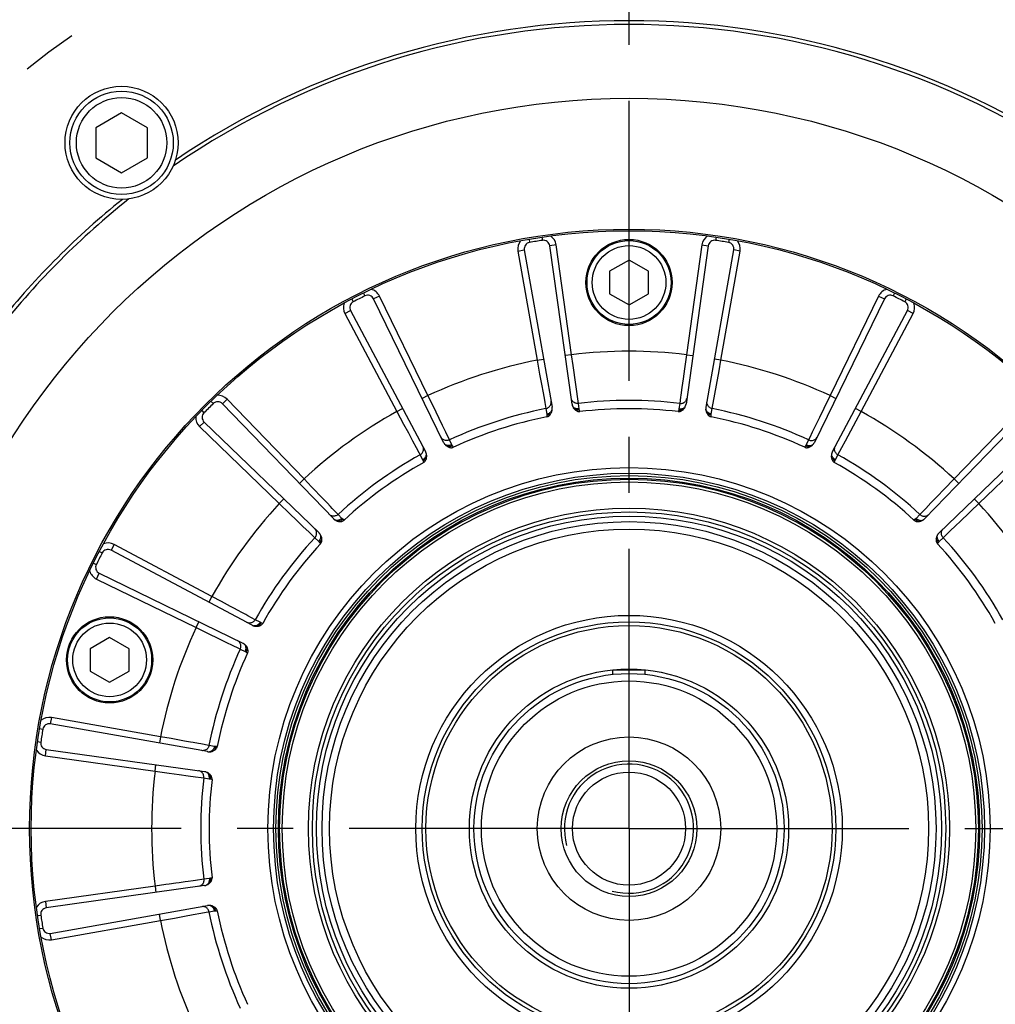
# Model space of a CAD drawing. Header units: millimetres. Extents: x 0 to 420, y 0 to 297.
# Tile 51 of 66: x 297 to 327, y 177 to 207. Entities that reach past the tile are written whole.
import ezdxf
from ezdxf.enums import TextEntityAlignment as Align

# ---------------------------------------------------------------- set-up
doc = ezdxf.new("R2010")
doc.units = ezdxf.units.MM
doc.header["$LTSCALE"] = 23.1
doc.linetypes.add('CENTER', pattern=[0.6, 0.375, -0.075, 0.075, -0.075])
doc.layers.get('0').update_dxf_attribs({"linetype": 'CONTINUOUS'})
for name, color, linetype in [('AXIS', 7, 'CONTINUOUS'), ('COMPONENTS', 7, 'CONTINUOUS'), ('DIMENSION', 7, 'CONTINUOUS')]:
    doc.layers.add(name, color=color, linetype=linetype)
doc.styles.get("Standard").update_dxf_attribs({"font": 'arial.ttf'})
doc.styles.add('TEXTSTYLE_4', font='gdt')
doc.dimstyles.new('DIMSTYLE_11', dxfattribs={"dimtxt": 3, "dimasz": 3, "dimexe": 0.18, "dimexo": 0.0625, "dimgap": 0.09, "dimtad": 1, "dimdec": 1, "dimlfac": 5, "dimdsep": 46, "dimtxsty": 'STANDARD', "dimblk": '_FILLED', "dimblk1": '_FILLED', "dimblk2": '_FILLED', "dimcen": 0.09, "dimadec": 0, "dimazin": 0, "dimtp": 0.8, "dimtm": 0.8, "dimtfac": 1, "dimtdec": 1, "dimtofl": 0, "dimtmove": 0, "dimatfit": 3, "dimldrblk": '_FILLED', "dimfxl": 1, "dimtolj": 1, "dimarcsym": 0})
doc.dimstyles.new('DIMSTYLE_2', dxfattribs={"dimtxt": 3, "dimasz": 3, "dimexe": 0.18, "dimexo": 0.0625, "dimgap": 0.09, "dimtad": 1, "dimtih": 1, "dimtoh": 1, "dimlfac": 5, "dimdsep": 46, "dimtxsty": 'STANDARD', "dimblk": '_FILLED', "dimblk1": '_FILLED', "dimblk2": '_FILLED', "dimcen": 0.09, "dimadec": 0, "dimazin": 0, "dimtol": 1, "dimtp": 0.2, "dimtm": 0.2, "dimtfac": 1, "dimtofl": 0, "dimtmove": 0, "dimatfit": 3, "dimldrblk": '_FILLED', "dimfxl": 1, "dimtolj": 1, "dimarcsym": 0})

# ---------------------------------------------------------------- blocks, each defined once
blk = doc.blocks.new('_FILLED')
at = {"color": 0, "linetype": 'BYBLOCK'}
blk.add_solid([(0, 0), (-1, 0.2), (-1, -0.2)], dxfattribs=at)
blk = doc.blocks.new('*D1')
at = {"layer": 'DIMENSION', "color": 2, "linetype": 'CONTINUOUS'}
for p, q in [((277.379, 203.6), (251.065, 203.6)), ((279.379, 203.6), (277.379, 203.6)), ((290.056, 197.296), (279.379, 203.6))]:
    blk.add_line(p, q, dxfattribs=at)
at = {"layer": 'DIMENSION', "color": 2, "linetype": 'CONTINUOUS', "xscale": 3, "yscale": 3, "zscale": 3, "rotation": 329.4414692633}
blk.add_blockref('_FILLED', (290.056, 197.296), dxfattribs=at)
at = {"layer": 'DIMENSION', "color": 2, "linetype": 'CONTINUOUS', "style": 'TEXTSTYLE_4'}
for s, p in [('`', (268.557, 204.35)), ('n', (258.065, 204.35))]:
    blk.add_text(s, height=3, dxfattribs=at).set_placement(p, align=Align.RIGHT)
at = {"layer": 'DIMENSION', "color": 2, "linetype": 'CONTINUOUS'}
for s, p in [('300', (265.057, 204.35)), ('0.2', (274.379, 204.35))]:
    blk.add_text(s, height=3, dxfattribs=at).set_placement(p, align=Align.RIGHT)
blk = doc.blocks.new('*D2')
at = {"layer": 'DIMENSION', "color": 2, "linetype": 'CONTINUOUS'}
for p, q in [((277.379, 203.6), (251.065, 203.6)), ((279.379, 203.6), (277.379, 203.6)), ((290.056, 197.296), (279.379, 203.6))]:
    blk.add_line(p, q, dxfattribs=at)
at = {"layer": 'DIMENSION', "color": 2, "linetype": 'CONTINUOUS', "xscale": 3, "yscale": 3, "zscale": 3, "rotation": 329.4414692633}
blk.add_blockref('_FILLED', (290.056, 197.296), dxfattribs=at)
at = {"layer": 'DIMENSION', "color": 2, "linetype": 'CONTINUOUS', "style": 'TEXTSTYLE_4'}
for s, p in [('`', (268.557, 204.35)), ('n', (258.065, 204.35))]:
    blk.add_text(s, height=3, dxfattribs=at).set_placement(p, align=Align.RIGHT)
at = {"layer": 'DIMENSION', "color": 2, "linetype": 'CONTINUOUS'}
for s, p in [('300', (265.057, 204.35)), ('0.2', (274.379, 204.35))]:
    blk.add_text(s, height=3, dxfattribs=at).set_placement(p, align=Align.RIGHT)
blk = doc.blocks.new('*D24')
at = {"layer": 'DIMENSION', "color": 2, "linetype": 'CONTINUOUS'}
for p, q in [((325.68, 231.302), (369.89, 231.302)), ((367.89, 231.302), (367.89, 190.873)), ((367.89, 150.443), (367.89, 190.873)), ((348.86, 150.443), (369.89, 150.443))]:
    blk.add_line(p, q, dxfattribs=at)
at = {"layer": 'DIMENSION', "color": 2, "linetype": 'CONTINUOUS', "xscale": 3, "yscale": 3, "zscale": 3}
for p, rotation in [((367.89, 231.302), 90), ((367.89, 150.443), 270)]:
    blk.add_blockref('_FILLED', p, dxfattribs=dict(at, rotation=rotation))
at = {"layer": 'DIMENSION', "color": 2, "linetype": 'CONTINUOUS', "insert": (364.14, 190.873), "char_height": 3, "width": 13.27138, "attachment_point": 2, "rotation": 90, "line_spacing_factor": 0.9}
blk.add_mtext('(404.3)', dxfattribs=at)

msp = doc.modelspace()

# ---------------------------------------------------------------- linework, layer by layer
at = {"layer": 'AXIS', "color": 2, "linetype": 'CENTER'}
for q in [(315.8897, 213.42175), (284.51135, 182.0434), (347.26805, 182.0434), (315.8897, 150.66505)]:
    msp.add_line((315.8897, 182.0434), q, dxfattribs=at)
msp.add_circle((315.8897, 182.0434), 30, dxfattribs=at)
at = {"layer": 'COMPONENTS', "color": 7, "linetype": 'CONTINUOUS'}
for p, q in [((300.18638, 204.18898), (299.38638, 203.7271)), ((300.98638, 203.7271), (300.18638, 204.18898)), ((299.38638, 203.7271), (299.38638, 202.80334)), ((300.98638, 202.80334), (300.98638, 203.7271)), ((299.38638, 202.80334), (300.18638, 202.34146)), ((300.18638, 202.34146), (300.98638, 202.80334)), ((312.64824, 199.95222), (313.50652, 195.08469)), ((314.12627, 195.18284), (313.43839, 200.07737)), ((318.34102, 200.07737), (317.65314, 195.18285)), ((318.27289, 195.08468), (319.13117, 199.95222)), ((315.8897, 199.63622), (315.2897, 199.28981)), ((316.4897, 199.28981), (315.8897, 199.63622)), ((315.2897, 199.28981), (315.2897, 198.59699)), ((316.4897, 198.59699), (316.4897, 199.28981)), ((310.15227, 193.99482), (307.98556, 198.43723)), ((315.2897, 198.59699), (315.8897, 198.25058)), ((315.8897, 198.25058), (316.4897, 198.59699)), ((323.79384, 198.43723), (321.62714, 193.99483)), ((307.27276, 198.07403), (309.59318, 193.70996)), ((322.18622, 193.70995), (324.50665, 198.07403)), ((306.73989, 191.63691), (303.30645, 195.19234)), ((328.47296, 195.19234), (325.03952, 191.63692)), ((302.74076, 194.62666), (306.29619, 191.19322)), ((325.48321, 191.19322), (329.03864, 194.62666)), ((304.22315, 188.33992), (299.85907, 190.66035)), ((299.49588, 189.94754), (303.93828, 187.78084)), ((299.81685, 187.95861), (299.21685, 187.6122)), ((300.41685, 187.6122), (299.81685, 187.95861)), ((299.21685, 187.6122), (299.21685, 186.91938)), ((300.41685, 186.91938), (300.41685, 187.6122)), ((299.21685, 186.91938), (299.81685, 186.57297)), ((299.81685, 186.57297), (300.41685, 186.91938)), ((316.3897, 186.9434), (315.3897, 186.9434)), ((302.84842, 184.42659), (297.98088, 185.28487)), ((297.85573, 184.49471), (302.75026, 183.80683)), ((302.75026, 180.27997), (297.85573, 179.59209)), ((297.98088, 178.80194), (302.84842, 179.66021))]:
    msp.add_line(p, q, dxfattribs=at)
at = {"layer": 'COMPONENTS', "color": 9, "linetype": 'CONTINUOUS'}
for p, q in [((312.79502, 200.28272), (312.81174, 200.18413)), ((313.19666, 200.34634), (313.21122, 200.2474)), ((318.58274, 200.34634), (318.56818, 200.2474)), ((318.98439, 200.28272), (318.96766, 200.18413)), ((312.45128, 199.91749), (312.64824, 199.95222)), ((312.45128, 199.91749), (313.04662, 196.54112)), ((313.63644, 200.1052), (313.43839, 200.07737)), ((314.11359, 196.71011), (313.63644, 200.1052)), ((318.14296, 200.1052), (317.66581, 196.71011)), ((318.14296, 200.1052), (318.34102, 200.07737)), ((318.73278, 196.54112), (319.32813, 199.91749)), ((319.32813, 199.91749), (319.13117, 199.95222)), ((307.31022, 198.43372), (307.35659, 198.34512)), ((307.67255, 198.61833), (307.71697, 198.52874)), ((308.16532, 198.5249), (307.98556, 198.43723)), ((309.66826, 195.44342), (308.16532, 198.5249)), ((323.61408, 198.5249), (322.11115, 195.44342)), ((323.61408, 198.5249), (323.79384, 198.43723)), ((324.10685, 198.61833), (324.06244, 198.52874)), ((324.46919, 198.43372), (324.42281, 198.34512)), ((307.09617, 197.98014), (307.27276, 198.07403)), ((324.68324, 197.98014), (324.50665, 198.07403)), ((307.09617, 197.98014), (308.70573, 194.95299)), ((323.07368, 194.95299), (324.68324, 197.98014)), ((313.04662, 196.54112), (313.24358, 196.57585)), ((313.04662, 196.54112), (313.12439, 196.10633)), ((314.11359, 196.71011), (313.91554, 196.68228)), ((314.15914, 196.38021), (314.11359, 196.71011)), ((317.66581, 196.71011), (317.60542, 196.27257)), ((317.66581, 196.71011), (317.86387, 196.68228)), ((318.73278, 196.54112), (318.53582, 196.57585)), ((318.67415, 196.21329), (318.73278, 196.54112)), ((314.32154, 195.20178), (314.15914, 196.38021)), ((317.60542, 196.27257), (317.563, 195.96501)), ((313.12439, 196.10633), (313.17909, 195.80071)), ((317.563, 195.96501), (317.5251, 195.69004)), ((318.46445, 195.04235), (318.67415, 196.21329)), ((313.17909, 195.80071), (313.22802, 195.52749)), ((317.5251, 195.69004), (317.49339, 195.45985)), ((303.45032, 195.33127), (303.30645, 195.19234)), ((305.83192, 192.86505), (303.45032, 195.33127)), ((309.66826, 195.44342), (309.4885, 195.35575)), ((309.81352, 195.14374), (309.66826, 195.44342)), ((313.22802, 195.52749), (313.26899, 195.29877)), ((317.48444, 195.39486), (317.45787, 195.20178)), ((317.49339, 195.45985), (317.48444, 195.39486)), ((322.11115, 195.44342), (321.9185, 195.04596)), ((322.11115, 195.44342), (322.29091, 195.35575)), ((328.32909, 195.33127), (325.94748, 192.86505)), ((302.95279, 195.26786), (303.02272, 195.19638)), ((308.70573, 194.95299), (308.88232, 195.04689)), ((310.1172, 194.51698), (309.81352, 195.14374)), ((313.26899, 195.29877), (313.28056, 195.2342)), ((313.28056, 195.2342), (313.31495, 195.04235)), ((313.31495, 195.04235), (313.34395, 194.87405)), ((314.34596, 195.03275), (314.32154, 195.20178)), ((317.45787, 195.20178), (317.43344, 195.03275)), ((318.43545, 194.87405), (318.46445, 195.04235)), ((321.9185, 195.04596), (321.78312, 194.76656)), ((323.07368, 194.95299), (322.89709, 195.04689)), ((302.66524, 194.98031), (302.73673, 194.91038)), ((308.70573, 194.95299), (308.91405, 194.56351)), ((313.34776, 194.83871), (313.35042, 194.78685)), ((314.36677, 194.94782), (314.35326, 194.99796)), ((317.42614, 194.99796), (317.41264, 194.94782)), ((318.42898, 194.78685), (318.43164, 194.83871)), ((321.78312, 194.76656), (321.6621, 194.51676)), ((322.91661, 194.65932), (323.07368, 194.95299)), ((302.60183, 194.48279), (302.74076, 194.62666)), ((302.60183, 194.48279), (305.06805, 192.10118)), ((308.91405, 194.56351), (309.06051, 194.28976)), ((310.21853, 194.30775), (310.1172, 194.51698)), ((321.6621, 194.51676), (321.56081, 194.30763)), ((322.58805, 194.04524), (322.91661, 194.65932)), ((326.71135, 192.10118), (329.17757, 194.48279)), ((309.06051, 194.28976), (309.19147, 194.04503)), ((310.33213, 194.07317), (310.21853, 194.30775)), ((321.48364, 194.14825), (321.44728, 194.07317)), ((321.56081, 194.30763), (321.48364, 194.14825)), ((309.19147, 194.04503), (309.30113, 193.84016)), ((309.30113, 193.84016), (309.38471, 193.68405)), ((310.40759, 193.91997), (310.33213, 194.07317)), ((310.45362, 193.84562), (310.42528, 193.88913)), ((321.35412, 193.88913), (321.32579, 193.84562)), ((321.44728, 194.07317), (321.37181, 193.91997)), ((322.35533, 193.61049), (322.47834, 193.84028)), ((322.47834, 193.84028), (322.58805, 194.04524)), ((309.38471, 193.68405), (309.42407, 193.6105)), ((309.42407, 193.6105), (309.50366, 193.45939)), ((322.27574, 193.45939), (322.35533, 193.61049)), ((309.51821, 193.42696), (309.53676, 193.37845)), ((322.24265, 193.37845), (322.2612, 193.42696)), ((305.83192, 192.86505), (305.68805, 192.72612)), ((325.94748, 192.86505), (325.64144, 192.54657)), ((325.94748, 192.86505), (326.09135, 192.72612)), ((306.35289, 192.32285), (306.13783, 192.54671)), ((325.42634, 192.32268), (325.23406, 192.1225)), ((325.64144, 192.54657), (325.42634, 192.32268)), ((305.06805, 192.10118), (305.20699, 192.24505)), ((305.06805, 192.10118), (305.38654, 191.79514)), ((306.88673, 191.76701), (306.70621, 191.955)), ((325.07311, 191.95491), (324.95046, 191.82718)), ((325.23406, 192.1225), (325.07311, 191.95491)), ((326.71135, 192.10118), (326.57242, 192.24505)), ((305.38654, 191.79514), (305.61042, 191.58004)), ((307.00584, 191.64462), (306.88673, 191.76701)), ((324.89268, 191.76701), (324.77356, 191.64462)), ((324.95046, 191.82718), (324.89268, 191.76701)), ((326.16916, 191.58021), (326.39301, 191.79527)), ((305.61042, 191.58004), (305.8106, 191.38776)), ((305.8106, 191.38776), (305.9782, 191.2268)), ((307.07259, 191.58814), (307.0322, 191.62076)), ((324.74721, 191.62076), (324.70681, 191.58813)), ((325.96898, 191.38793), (326.16916, 191.58021)), ((305.9782, 191.2268), (306.10593, 191.10416)), ((306.10593, 191.10416), (306.1661, 191.04637)), ((306.1661, 191.04637), (306.28848, 190.92726)), ((325.49092, 190.92726), (325.61331, 191.04637)), ((325.61331, 191.04637), (325.8013, 191.2269)), ((299.95296, 190.83694), (299.85907, 190.66035)), ((302.98011, 189.22737), (299.95296, 190.83694)), ((306.31234, 190.90091), (306.34497, 190.86051)), ((325.43444, 190.86051), (325.46707, 190.90091)), ((299.49939, 190.62288), (299.58798, 190.57651)), ((299.31477, 190.26055), (299.40436, 190.21613)), ((299.4082, 189.76778), (299.49588, 189.94754)), ((299.4082, 189.76778), (302.48968, 188.26485)), ((302.98011, 189.22737), (302.88622, 189.05078)), ((304.32261, 188.50903), (304.09283, 188.63204)), ((302.48968, 188.26485), (302.57735, 188.44461)), ((304.47371, 188.42944), (304.32261, 188.50903)), ((304.55465, 188.39635), (304.50615, 188.41489)), ((302.48968, 188.26485), (302.88714, 188.0722)), ((302.88714, 188.0722), (303.16654, 187.93681)), ((303.16654, 187.93681), (303.41634, 187.8158)), ((303.41634, 187.8158), (303.62547, 187.71451)), ((303.62547, 187.71451), (303.78485, 187.63734)), ((303.78485, 187.63734), (303.85993, 187.60098)), ((303.85993, 187.60098), (304.01314, 187.52551)), ((304.04397, 187.50782), (304.08748, 187.47948)), ((298.01561, 185.48183), (297.98088, 185.28487)), ((301.39198, 184.88648), (298.01561, 185.48183)), ((297.65038, 185.13809), (297.74897, 185.12136)), ((297.58676, 184.73644), (297.6857, 184.72188)), ((301.39198, 184.88648), (301.35725, 184.68952)), ((302.89075, 184.61815), (302.63421, 184.66413)), ((297.8279, 184.29666), (297.85573, 184.49471)), ((303.05905, 184.58915), (302.89075, 184.61815)), ((303.14626, 184.58269), (303.0944, 184.58534)), ((297.8279, 184.29666), (301.22299, 183.81951)), ((301.22299, 183.81951), (301.25082, 184.01757)), ((301.22299, 183.81951), (301.66053, 183.75912)), ((301.66053, 183.75912), (301.9681, 183.7167)), ((301.9681, 183.7167), (302.24306, 183.6788)), ((302.24306, 183.6788), (302.47326, 183.64709)), ((302.47326, 183.64709), (302.64868, 183.62295)), ((302.64868, 183.62295), (302.73132, 183.61157)), ((302.73132, 183.61157), (302.90035, 183.58714)), ((302.93514, 183.57984), (302.98528, 183.56634)), ((302.73133, 180.47524), (302.47313, 180.43969)), ((302.90035, 180.49966), (302.73133, 180.47524)), ((302.98528, 180.52046), (302.93514, 180.50696)), ((301.22299, 180.26729), (297.8279, 179.79014)), ((301.22299, 180.26729), (301.25082, 180.06924)), ((297.8279, 179.79014), (297.85573, 179.59209)), ((302.80863, 179.45394), (302.89075, 179.46865)), ((302.89075, 179.46865), (303.05905, 179.49765)), ((303.0944, 179.50146), (303.14626, 179.50412)), ((297.58676, 179.35036), (297.6857, 179.36492)), ((298.01561, 178.60497), (301.39198, 179.20032)), ((301.39198, 179.20032), (301.35725, 179.39728)), ((301.39198, 179.20032), (301.82677, 179.27809)), ((301.82677, 179.27809), (302.13239, 179.33279)), ((302.13239, 179.33279), (302.40561, 179.38171)), ((302.40561, 179.38171), (302.63434, 179.42269)), ((302.63434, 179.42269), (302.80863, 179.45394)), ((297.65038, 178.94871), (297.74897, 178.96544)), ((298.01561, 178.60497), (297.98088, 178.80194))]:
    msp.add_line(p, q, dxfattribs=at)
at = {"layer": 'COMPONENTS', "color": 2, "linetype": 'CONTINUOUS'}
for p, q in [((315.3897, 186.81725), (315.3897, 186.9434)), ((316.3897, 186.81725), (316.3897, 186.9434))]:
    msp.add_line(p, q, dxfattribs=at)
at = {"layer": 'COMPONENTS', "color": 9, "linetype": 'CONTINUOUS'}
for points in [[(314.12568, 195.29373), (314.11431, 195.31566), (314.10603, 195.33885), (314.10096, 195.3629)], [(317.65373, 195.29372), (317.66509, 195.31566), (317.67337, 195.33884), (317.67844, 195.3629)], [(313.31496, 195.04234), (313.33994, 195.04885), (313.36389, 195.05837), (313.38641, 195.07074)], [(313.34395, 194.87405), (313.36524, 194.87904), (313.3859, 194.8858), (313.4057, 194.89426), (313.42439, 194.9043), (313.44176, 194.91582), (313.45759, 194.92867), (313.4717, 194.9427), (313.48392, 194.95775), (313.4941, 194.97362), (313.50211, 194.99013), (313.50788, 195.00709), (313.51131, 195.02429)], [(313.38641, 195.07074), (313.40712, 195.08574), (313.42568, 195.10314), (313.44177, 195.12263), (313.45513, 195.1439), (313.46554, 195.16659), (313.47282, 195.19032)], [(313.47282, 195.19032), (313.47685, 195.21469), (313.47756, 195.2393), (313.47494, 195.26374)], [(314.32154, 195.20178), (314.29576, 195.20026), (314.27004, 195.20191), (314.24481, 195.20671), (314.22047, 195.21458), (314.19745, 195.22539), (314.17612, 195.23895), (314.15684, 195.25505), (314.13993, 195.27341), (314.12568, 195.29373)], [(314.34597, 195.03275), (314.32418, 195.03092), (314.30244, 195.03096), (314.281, 195.03289), (314.26012, 195.03667), (314.24004, 195.04225), (314.22101, 195.04958), (314.20325, 195.05857), (314.18699, 195.0691), (314.1724, 195.08105), (314.15967, 195.09428), (314.14895, 195.10863), (314.14037, 195.12393)], [(314.35326, 194.99796), (314.32582, 194.99456), (314.29857, 194.9941), (314.27203, 194.99657), (314.24673, 195.00193), (314.22315, 195.01008), (314.20175, 195.02087)], [(314.35326, 194.99796), (314.35167, 195.00405), (314.35022, 195.01003), (314.34893, 195.01588), (314.34779, 195.02162), (314.3468, 195.02724), (314.34596, 195.03275)], [(317.43344, 195.03275), (317.4326, 195.02722), (317.43161, 195.02159), (317.43047, 195.01585), (317.42918, 195.01), (317.42773, 195.00403), (317.42614, 194.99796)], [(317.42614, 194.99796), (317.45359, 194.99457), (317.48084, 194.9941), (317.50737, 194.99657), (317.53267, 195.00194), (317.55625, 195.01009), (317.57765, 195.02087)], [(317.43344, 195.03275), (317.45522, 195.03092), (317.47696, 195.03097), (317.4984, 195.03289), (317.51929, 195.03667), (317.53937, 195.04226), (317.5584, 195.04959), (317.57615, 195.05857), (317.59242, 195.0691), (317.607, 195.08105), (317.61973, 195.09428), (317.63045, 195.10863), (317.63903, 195.12393)], [(317.45787, 195.20176), (317.48364, 195.20024), (317.50936, 195.20189), (317.5346, 195.20669), (317.55893, 195.21456), (317.58196, 195.22537), (317.60329, 195.23894), (317.62257, 195.25504), (317.63947, 195.2734), (317.65373, 195.29372)], [(318.43545, 194.87404), (318.41417, 194.87903), (318.39351, 194.8858), (318.37371, 194.89425), (318.35501, 194.9043), (318.33765, 194.91582), (318.32181, 194.92867), (318.3077, 194.9427), (318.29548, 194.95774), (318.28531, 194.97362), (318.27729, 194.99013), (318.27153, 195.00709), (318.26809, 195.02429)], [(318.30659, 195.19032), (318.30256, 195.21469), (318.30185, 195.23931), (318.30446, 195.26375)], [(318.393, 195.07075), (318.37229, 195.08576), (318.35373, 195.10315), (318.33764, 195.12264), (318.32428, 195.14391), (318.31387, 195.16659), (318.30659, 195.19032)], [(318.46445, 195.04236), (318.43947, 195.04887), (318.41552, 195.05839), (318.393, 195.07075)], [(313.34395, 194.87405), (313.34486, 194.86853), (313.34566, 194.86287), (313.34635, 194.85705), (313.34693, 194.85109), (313.3474, 194.84497), (313.34776, 194.83871)], [(313.34776, 194.83871), (313.37491, 194.84396), (313.40098, 194.85193), (313.42545, 194.86248), (313.44785, 194.8754), (313.46776, 194.89044), (313.48478, 194.90731)], [(318.43164, 194.83871), (318.40449, 194.84395), (318.37843, 194.85193), (318.35396, 194.86248), (318.33155, 194.8754), (318.31164, 194.89044), (318.29462, 194.90731)], [(318.43164, 194.83871), (318.432, 194.84495), (318.43247, 194.85105), (318.43305, 194.857), (318.43374, 194.86282), (318.43454, 194.86851), (318.43545, 194.87405)], [(310.33212, 194.07318), (310.30808, 194.06376), (310.28311, 194.05738), (310.25763, 194.05415), (310.23205, 194.05412), (310.20682, 194.05728), (310.18234, 194.06359), (310.15903, 194.07294), (310.13728, 194.08518), (310.11744, 194.10009), (310.09985, 194.11744), (310.08481, 194.13694), (310.07256, 194.15824)], [(321.44727, 194.07316), (321.47132, 194.06374), (321.49629, 194.05737), (321.52177, 194.05413), (321.54735, 194.0541), (321.57259, 194.05727), (321.59706, 194.06358), (321.62037, 194.07293), (321.64213, 194.08517), (321.66196, 194.10009), (321.67955, 194.11744), (321.69459, 194.13693), (321.70684, 194.15825)], [(309.42408, 193.61048), (309.44583, 193.6244), (309.46567, 193.64086), (309.48326, 193.65957), (309.49832, 193.68025), (309.5106, 193.70252), (309.51988, 193.72604), (309.52601, 193.75039), (309.5289, 193.77519), (309.52849, 193.8), (309.52479, 193.82443), (309.51786, 193.84806), (309.50782, 193.87049)], [(310.40759, 193.91996), (310.38744, 193.91149), (310.36675, 193.90482), (310.34576, 193.90002), (310.32473, 193.89716), (310.30391, 193.89627), (310.28355, 193.89736), (310.26389, 193.90042), (310.24516, 193.90541), (310.2276, 193.91227), (310.2114, 193.92092), (310.19677, 193.93125), (310.18389, 193.94315)], [(310.42528, 193.88913), (310.40023, 193.87742), (310.37446, 193.86856), (310.34846, 193.86271), (310.32274, 193.85999), (310.29779, 193.86046), (310.2741, 193.8641)], [(310.42528, 193.88913), (310.42188, 193.89444), (310.41866, 193.89967), (310.41562, 193.90484), (310.41277, 193.90994), (310.41009, 193.91499), (310.40759, 193.91997)], [(321.37181, 193.91997), (321.36931, 193.91497), (321.36662, 193.90992), (321.36376, 193.90481), (321.36073, 193.89964), (321.35751, 193.89442), (321.35412, 193.88913)], [(321.35412, 193.88914), (321.37917, 193.87742), (321.40495, 193.86856), (321.43094, 193.86271), (321.45666, 193.85999), (321.48161, 193.86046), (321.50529, 193.8641)], [(321.37181, 193.91997), (321.39196, 193.91149), (321.41266, 193.90482), (321.43364, 193.90003), (321.45467, 193.89716), (321.47549, 193.89627), (321.49586, 193.89736), (321.51552, 193.90042), (321.53424, 193.90541), (321.55181, 193.91227), (321.568, 193.92092), (321.58263, 193.93125), (321.59552, 193.94315)], [(322.35533, 193.6105), (322.33358, 193.62442), (322.31375, 193.64087), (322.29615, 193.65959), (322.28109, 193.68026), (322.26882, 193.70253), (322.25954, 193.72604), (322.2534, 193.7504), (322.25051, 193.77519), (322.25092, 193.80001), (322.25462, 193.82443), (322.26155, 193.84806), (322.27159, 193.87049)], [(309.50366, 193.45939), (309.52236, 193.47071), (309.53992, 193.48353), (309.55614, 193.49769), (309.57081, 193.51302), (309.58377, 193.52934), (309.59486, 193.54646), (309.60394, 193.56416), (309.61091, 193.58225), (309.61569, 193.60049), (309.61821, 193.61867), (309.61845, 193.63658), (309.6164, 193.654)], [(309.51821, 193.42696), (309.54241, 193.44034), (309.56473, 193.45598), (309.58474, 193.47358), (309.60206, 193.49279), (309.61634, 193.51324), (309.62732, 193.53454)], [(322.2612, 193.42696), (322.237, 193.44034), (322.21467, 193.45598), (322.19466, 193.47358), (322.17734, 193.49279), (322.16306, 193.51324), (322.15208, 193.53455)], [(322.27574, 193.45939), (322.25704, 193.47071), (322.23948, 193.48353), (322.22326, 193.49769), (322.20859, 193.51302), (322.19563, 193.52934), (322.18454, 193.54646), (322.17546, 193.56416), (322.16849, 193.58224), (322.16371, 193.60049), (322.16119, 193.61867), (322.16096, 193.63658), (322.163, 193.654)], [(309.50366, 193.45939), (309.50623, 193.45443), (309.50874, 193.44928), (309.51119, 193.44397), (309.51359, 193.43848), (309.51593, 193.43281), (309.51821, 193.42696)], [(322.2612, 193.42696), (322.26349, 193.43283), (322.26583, 193.43851), (322.26822, 193.444), (322.27067, 193.44931), (322.27318, 193.45444), (322.27574, 193.45939)], [(306.13783, 192.54671), (306.06268, 192.62492), (305.83192, 192.86505)], [(306.54518, 192.12268), (306.48416, 192.18621), (306.35289, 192.32285)], [(306.70621, 191.955), (306.65648, 192.00678), (306.54518, 192.12268)], [(326.39301, 191.79527), (326.47122, 191.87042), (326.71135, 192.10118)], [(306.88673, 191.76701), (306.86677, 191.75063), (306.84499, 191.73685), (306.82175, 191.7259), (306.79744, 191.71796), (306.77246, 191.71317), (306.74724, 191.71161), (306.72218, 191.7133), (306.69771, 191.71821), (306.67423, 191.72627), (306.65215, 191.73734), (306.63181, 191.75123), (306.61358, 191.76771)], [(324.89267, 191.767), (324.91262, 191.75061), (324.9344, 191.73683), (324.95764, 191.72588), (324.98195, 191.71795), (325.00693, 191.71316), (325.03216, 191.7116), (325.05722, 191.71329), (325.0817, 191.71821), (325.10517, 191.72626), (325.12726, 191.73733), (325.14759, 191.75122), (325.16582, 191.76771)], [(307.00585, 191.64462), (306.9893, 191.63033), (306.97168, 191.61759), (306.95321, 191.60655), (306.93409, 191.59733), (306.91456, 191.59005), (306.89486, 191.58479), (306.87521, 191.58162), (306.85586, 191.58058), (306.83704, 191.58168), (306.81896, 191.5849), (306.80186, 191.59021), (306.78592, 191.59754)], [(307.0322, 191.62076), (307.01199, 191.60188), (306.99022, 191.58549), (306.9673, 191.57189), (306.94368, 191.56136), (306.91981, 191.55409), (306.89616, 191.55023)], [(307.0322, 191.62076), (307.02732, 191.62476), (307.02265, 191.62874), (307.01816, 191.63271), (307.01386, 191.63669), (307.00976, 191.64065), (307.00584, 191.64462)], [(324.77356, 191.64462), (324.76963, 191.64064), (324.76552, 191.63667), (324.76122, 191.63269), (324.75674, 191.62872), (324.75207, 191.62474), (324.74721, 191.62076)], [(324.74721, 191.62076), (324.76741, 191.60189), (324.78919, 191.58549), (324.81211, 191.5719), (324.83573, 191.56136), (324.85959, 191.5541), (324.88324, 191.55024)], [(324.77356, 191.64462), (324.79011, 191.63034), (324.80772, 191.61759), (324.8262, 191.60655), (324.84532, 191.59733), (324.86484, 191.59005), (324.88455, 191.58479), (324.90419, 191.58162), (324.92354, 191.58058), (324.94237, 191.58168), (324.96044, 191.5849), (324.97755, 191.59021), (324.99348, 191.59754)], [(325.8013, 191.2269), (325.85309, 191.27662), (325.96898, 191.38793)], [(306.16611, 191.04636), (306.18249, 191.06632), (306.19627, 191.0881), (306.20722, 191.11134), (306.21516, 191.13565), (306.21995, 191.16063), (306.22151, 191.18586), (306.21981, 191.21092), (306.2149, 191.23539), (306.20684, 191.25887), (306.19577, 191.28096), (306.18188, 191.30129), (306.1654, 191.31952)], [(306.28848, 190.92726), (306.30277, 190.94381), (306.31551, 190.96142), (306.32655, 190.9799), (306.33577, 190.99902), (306.34305, 191.01854), (306.34831, 191.03825), (306.35148, 191.05789), (306.35252, 191.07724), (306.35143, 191.09607), (306.3482, 191.11414), (306.3429, 191.13125), (306.33557, 191.14718)], [(325.49092, 190.92726), (325.47663, 190.9438), (325.46389, 190.96142), (325.45285, 190.9799), (325.44363, 190.99901), (325.43635, 191.01854), (325.43109, 191.03825), (325.42792, 191.05789), (325.42688, 191.07724), (325.42798, 191.09607), (325.4312, 191.11414), (325.43651, 191.13125), (325.44384, 191.14718)], [(325.61331, 191.04638), (325.59693, 191.06633), (325.58315, 191.08811), (325.5722, 191.11135), (325.56426, 191.13566), (325.55947, 191.16064), (325.55791, 191.18587), (325.5596, 191.21093), (325.56452, 191.2354), (325.57257, 191.25887), (325.58364, 191.28096), (325.59753, 191.30129), (325.61401, 191.31952)], [(306.28848, 190.92726), (306.29246, 190.92333), (306.29644, 190.91922), (306.30041, 190.91492), (306.30439, 190.91043), (306.30836, 190.90576), (306.31234, 190.90091)], [(306.31234, 190.90091), (306.33122, 190.92111), (306.34761, 190.94288), (306.36121, 190.9658), (306.37174, 190.98942), (306.379, 191.01329), (306.38286, 191.03694)], [(325.46707, 190.90091), (325.44819, 190.92111), (325.43179, 190.94288), (325.41819, 190.9658), (325.40766, 190.98943), (325.40039, 191.0133), (325.39654, 191.03695)], [(325.46707, 190.90091), (325.47106, 190.90578), (325.47504, 190.91046), (325.47902, 190.91494), (325.48299, 190.91924), (325.48696, 190.92334), (325.49092, 190.92726)], [(303.36942, 189.01914), (303.27378, 189.07031), (302.98011, 189.22737)], [(303.64313, 188.87271), (303.55455, 188.92011), (303.36942, 189.01914)], [(303.88786, 188.74174), (303.8102, 188.78331), (303.64313, 188.87271)], [(304.09283, 188.63204), (304.02954, 188.66592), (303.88786, 188.74174)], [(304.3226, 188.50903), (304.30869, 188.48728), (304.29223, 188.46745), (304.27352, 188.44985), (304.25285, 188.43479), (304.23057, 188.42252), (304.20706, 188.41324), (304.1827, 188.4071), (304.15791, 188.40421), (304.1331, 188.40462), (304.10867, 188.40832), (304.08505, 188.41525), (304.06261, 188.42528)], [(304.47371, 188.42944), (304.46239, 188.41074), (304.44958, 188.39318), (304.43542, 188.37696), (304.42008, 188.36229), (304.40376, 188.34933), (304.38665, 188.33824), (304.36894, 188.32916), (304.35086, 188.32219), (304.33262, 188.31741), (304.31443, 188.31489), (304.29652, 188.31465), (304.2791, 188.3167)], [(304.50615, 188.41489), (304.49276, 188.3907), (304.47712, 188.36837), (304.45953, 188.34836), (304.44032, 188.33104), (304.41986, 188.31676), (304.39856, 188.30578)], [(304.50615, 188.41489), (304.50028, 188.41718), (304.4946, 188.41953), (304.4891, 188.42192), (304.48379, 188.42437), (304.47866, 188.42688), (304.47371, 188.42944)], [(303.85994, 187.60097), (303.86936, 187.62501), (303.87574, 187.64999), (303.87897, 187.67547), (303.879, 187.70105), (303.87584, 187.72628), (303.86953, 187.75076), (303.86017, 187.77407), (303.84793, 187.79583), (303.83302, 187.81566), (303.81566, 187.83325), (303.79617, 187.84829), (303.77486, 187.86054)], [(304.01314, 187.52551), (304.02161, 187.54566), (304.02828, 187.56635), (304.03308, 187.58734), (304.03594, 187.60837), (304.03683, 187.62919), (304.03574, 187.64955), (304.03268, 187.66922), (304.02769, 187.68794), (304.02083, 187.70551), (304.01219, 187.7217), (304.00185, 187.73633), (303.98996, 187.74922)], [(304.01314, 187.52551), (304.01814, 187.523), (304.02319, 187.52032), (304.0283, 187.51746), (304.03346, 187.51442), (304.03869, 187.51121), (304.04397, 187.50782)], [(304.04397, 187.50782), (304.05568, 187.53287), (304.06454, 187.55865), (304.07039, 187.58464), (304.07311, 187.61036), (304.07264, 187.63531), (304.069, 187.65899)], [(301.82658, 184.80875), (301.71981, 184.82785), (301.39198, 184.88648)], [(302.13215, 184.75406), (302.03325, 184.77176), (301.82658, 184.80875)], [(302.40537, 184.70513), (302.31866, 184.72066), (302.13215, 184.75406)], [(302.63421, 184.66413), (302.56354, 184.6768), (302.40537, 184.70513)], [(302.74278, 184.46029), (302.71841, 184.45626), (302.6938, 184.45555), (302.66936, 184.45816)], [(302.86235, 184.5467), (302.84735, 184.52599), (302.82995, 184.50743), (302.81046, 184.49134), (302.78919, 184.47798), (302.76651, 184.46757), (302.74278, 184.46029)], [(302.89075, 184.61815), (302.88423, 184.59317), (302.87471, 184.56922), (302.86235, 184.5467)], [(303.05906, 184.58915), (303.05407, 184.56787), (303.04731, 184.5472), (303.03885, 184.52741), (303.0288, 184.50871), (303.01728, 184.49134), (303.00443, 184.47551), (302.9904, 184.4614), (302.97536, 184.44918), (302.95948, 184.439), (302.94297, 184.43099), (302.92601, 184.42523), (302.90881, 184.42179)], [(303.0944, 184.58534), (303.08915, 184.55819), (303.08117, 184.53213), (303.07062, 184.50765), (303.0577, 184.48525), (303.04266, 184.46534), (303.02579, 184.44832)], [(303.0944, 184.58534), (303.08811, 184.5857), (303.08198, 184.58618), (303.07602, 184.58676), (303.07021, 184.58744), (303.06455, 184.58824), (303.05905, 184.58915)], [(302.63938, 183.80743), (302.61745, 183.81879), (302.59426, 183.82707), (302.57021, 183.83214)], [(302.73134, 183.61156), (302.73286, 183.63734), (302.73121, 183.66306), (302.72641, 183.6883), (302.71854, 183.71263), (302.70773, 183.73566), (302.69416, 183.75699), (302.67806, 183.77626), (302.6597, 183.79317), (302.63938, 183.80743)], [(302.90035, 183.58714), (302.90218, 183.60892), (302.90214, 183.63066), (302.90021, 183.6521), (302.89643, 183.67299), (302.89085, 183.69306), (302.88352, 183.71209), (302.87453, 183.72985), (302.864, 183.74612), (302.85205, 183.7607), (302.83882, 183.77343), (302.82447, 183.78415), (302.80918, 183.79273)], [(302.93514, 183.57984), (302.93854, 183.60728), (302.939, 183.63453), (302.93653, 183.66107), (302.93117, 183.68637), (302.92302, 183.70995), (302.91224, 183.73135)], [(302.90035, 183.58714), (302.90588, 183.5863), (302.91152, 183.58531), (302.91726, 183.58416), (302.92311, 183.58287), (302.92907, 183.58143), (302.93514, 183.57984)], [(302.24282, 180.40797), (302.15556, 180.39595), (301.96785, 180.37007)], [(302.47313, 180.43969), (302.40201, 180.4299), (302.24282, 180.40797)], [(302.73132, 180.47523), (302.73284, 180.44946), (302.73119, 180.42374), (302.72639, 180.3985), (302.71852, 180.37417), (302.70772, 180.35115), (302.69415, 180.32982), (302.67805, 180.31054), (302.65969, 180.29363), (302.63938, 180.27938)], [(302.90036, 180.49966), (302.90219, 180.47788), (302.90214, 180.45614), (302.90022, 180.4347), (302.89644, 180.41381), (302.89085, 180.39374), (302.88352, 180.37471), (302.87454, 180.35695), (302.864, 180.34068), (302.85205, 180.3261), (302.83882, 180.31337), (302.82447, 180.30265), (302.80918, 180.29407)], [(302.93514, 180.50696), (302.92905, 180.50536), (302.92308, 180.50392), (302.91722, 180.50263), (302.91148, 180.50149), (302.90586, 180.5005), (302.90035, 180.49966)], [(302.93514, 180.50696), (302.93854, 180.47952), (302.93901, 180.45227), (302.93653, 180.42573), (302.93117, 180.40043), (302.92302, 180.37685), (302.91224, 180.35544)], [(301.66034, 180.32766), (301.55289, 180.31283), (301.22299, 180.26729)], [(301.96785, 180.37007), (301.86832, 180.35635), (301.66034, 180.32766)], [(302.63938, 180.27938), (302.61744, 180.26801), (302.59426, 180.25973), (302.57021, 180.25466)], [(302.74279, 179.62652), (302.71841, 179.63054), (302.6938, 179.63126), (302.66936, 179.62864)], [(302.86237, 179.54011), (302.84736, 179.56082), (302.82997, 179.57938), (302.81047, 179.59547), (302.7892, 179.60883), (302.76652, 179.61924), (302.74279, 179.62652)], [(302.89077, 179.46866), (302.88425, 179.49364), (302.87473, 179.51759), (302.86237, 179.54011)], [(303.05905, 179.49765), (303.05406, 179.51893), (303.0473, 179.5396), (303.03885, 179.55939), (303.0288, 179.57809), (303.01728, 179.59546), (303.00443, 179.61129), (302.9904, 179.6254), (302.97536, 179.63762), (302.95948, 179.6478), (302.94297, 179.65581), (302.92601, 179.66157), (302.90881, 179.66501)], [(303.0944, 179.50146), (303.08915, 179.52861), (303.08117, 179.55467), (303.07062, 179.57914), (303.0577, 179.60155), (303.04266, 179.62145), (303.02579, 179.63848)], [(303.05905, 179.49765), (303.06457, 179.49856), (303.07024, 179.49936), (303.07605, 179.50005), (303.08202, 179.50063), (303.08813, 179.5011), (303.0944, 179.50146)]]:
    msp.add_lwpolyline(points, dxfattribs=at)
at = {"layer": 'COMPONENTS', "color": 7, "linetype": 'CONTINUOUS'}
for points in [[(313.48479, 194.90732), (313.49257, 194.92576), (313.49902, 194.94463), (313.50411, 194.96391), (313.50786, 194.98362), (313.51026, 195.00374), (313.51131, 195.02429)], [(313.51131, 195.02429), (313.51131, 195.03435), (313.51099, 195.04441), (313.51035, 195.05447), (313.50939, 195.06454), (313.50811, 195.07461), (313.50651, 195.08469)], [(314.12627, 195.18284), (314.12782, 195.17293), (314.1297, 195.16306), (314.13189, 195.15322), (314.1344, 195.14342), (314.13722, 195.13366), (314.14037, 195.12393)], [(314.14037, 195.12393), (314.14768, 195.10477), (314.15616, 195.08641), (314.1658, 195.06885), (314.17661, 195.05207), (314.18858, 195.03609), (314.20172, 195.0209)], [(314.20172, 195.0209), (314.21796, 195.00475), (314.23482, 194.9905), (314.25231, 194.97815), (314.27056, 194.96758), (314.28944, 194.95891), (314.30854, 194.95256), (314.32772, 194.94866), (314.34713, 194.94708), (314.36677, 194.94782)], [(317.41264, 194.94782), (317.43228, 194.94708), (317.45169, 194.94866), (317.47089, 194.95256), (317.48999, 194.95892), (317.50887, 194.9676), (317.52712, 194.97817), (317.5446, 194.99051), (317.56145, 195.00474), (317.57766, 195.02088)], [(317.57766, 195.02088), (317.59077, 195.03601), (317.60272, 195.05196), (317.61353, 195.06872), (317.62318, 195.08631), (317.63168, 195.10471), (317.63903, 195.12392)], [(317.63903, 195.12392), (317.64214, 195.13349), (317.64495, 195.14316), (317.64745, 195.15293), (317.64965, 195.1628), (317.65154, 195.17277), (317.65314, 195.18285)], [(318.27289, 195.08468), (318.27131, 195.07478), (318.27003, 195.06481), (318.26908, 195.05478), (318.26844, 195.04468), (318.26811, 195.03452), (318.26809, 195.02429)], [(318.26809, 195.02429), (318.26913, 195.00382), (318.27152, 194.98374), (318.27526, 194.96405), (318.28036, 194.94476), (318.2868, 194.92586), (318.2946, 194.90736)], [(313.35042, 194.78685), (313.36931, 194.79221), (313.38728, 194.79971), (313.40433, 194.80934), (313.42052, 194.82128), (313.43579, 194.83535), (313.44988, 194.85104), (313.4627, 194.86818), (313.47433, 194.88694), (313.48479, 194.90732)], [(318.2946, 194.90736), (318.30505, 194.88698), (318.31669, 194.86821), (318.32951, 194.85107), (318.3436, 194.83537), (318.35887, 194.82129), (318.37507, 194.80934), (318.39211, 194.79971), (318.41008, 194.79221), (318.42898, 194.78685)], [(310.15227, 193.99482), (310.15681, 193.98588), (310.16164, 193.97707), (310.16676, 193.96839), (310.17218, 193.95984), (310.17789, 193.95143), (310.18389, 193.94315)], [(310.18389, 193.94315), (310.19676, 193.92719), (310.21049, 193.91235), (310.22509, 193.89862), (310.24055, 193.88601), (310.25688, 193.87451), (310.27407, 193.86412)], [(310.27407, 193.86412), (310.2945, 193.85377), (310.31494, 193.84543), (310.33539, 193.8391), (310.35602, 193.83468), (310.37665, 193.83227), (310.39677, 193.83213), (310.41623, 193.83435), (310.43518, 193.83885), (310.45362, 193.84562)], [(321.32579, 193.84562), (321.34423, 193.83885), (321.36317, 193.83435), (321.38262, 193.83213), (321.40274, 193.83227), (321.42337, 193.83468), (321.44399, 193.83909), (321.46443, 193.84543), (321.48487, 193.85376), (321.50531, 193.86411)], [(321.50531, 193.86411), (321.52245, 193.87445), (321.53875, 193.88592), (321.5542, 193.89853), (321.56882, 193.91227), (321.58259, 193.92714), (321.59552, 193.94314)], [(321.59552, 193.94314), (321.60143, 193.95128), (321.60709, 193.95961), (321.61248, 193.96813), (321.61763, 193.97684), (321.62251, 193.98574), (321.62714, 193.99483)], [(309.53676, 193.37845), (309.55307, 193.38939), (309.56785, 193.40208), (309.58108, 193.41651), (309.59279, 193.43287), (309.60297, 193.45097), (309.61151, 193.47025), (309.61841, 193.49051), (309.62368, 193.51195), (309.62732, 193.53456)], [(309.6164, 193.65399), (309.61329, 193.66356), (309.60988, 193.67303), (309.60616, 193.68241), (309.60214, 193.69169), (309.59781, 193.70087), (309.59318, 193.70996)], [(309.62732, 193.53456), (309.62903, 193.55452), (309.62932, 193.57445), (309.62821, 193.59437), (309.62568, 193.61427), (309.62175, 193.63414), (309.6164, 193.65399)], [(322.163, 193.654), (322.15766, 193.6342), (322.15373, 193.61437), (322.1512, 193.59449), (322.15009, 193.57456), (322.15038, 193.5546), (322.15208, 193.53459)], [(322.15208, 193.53459), (322.15572, 193.51198), (322.16099, 193.49054), (322.16788, 193.47027), (322.17643, 193.45099), (322.1866, 193.43288), (322.19832, 193.41651), (322.21156, 193.40208), (322.22633, 193.3894), (322.24265, 193.37845)], [(322.18623, 193.70995), (322.18165, 193.701), (322.17735, 193.6919), (322.17334, 193.68264), (322.16961, 193.67324), (322.16617, 193.6637), (322.163, 193.654)], [(306.73989, 191.63691), (306.74697, 191.62981), (306.75428, 191.62292), (306.76184, 191.61625), (306.76963, 191.6098), (306.77766, 191.60356), (306.78592, 191.59754)], [(306.78592, 191.59754), (306.8031, 191.58634), (306.82075, 191.57647), (306.83887, 191.56793), (306.85748, 191.56071), (306.87656, 191.55481), (306.89611, 191.55025)], [(306.89611, 191.55025), (306.91875, 191.54672), (306.94076, 191.54511), (306.96217, 191.5454), (306.98315, 191.54757), (307.00351, 191.55165), (307.0227, 191.55774), (307.04051, 191.56587), (307.05715, 191.576), (307.0726, 191.58814)], [(324.70681, 191.58814), (324.72226, 191.576), (324.73889, 191.56587), (324.7567, 191.55774), (324.77588, 191.55166), (324.79624, 191.54757), (324.81721, 191.5454), (324.83861, 191.54511), (324.86063, 191.54672), (324.88326, 191.55024)], [(324.88326, 191.55024), (324.90276, 191.55478), (324.9218, 191.56066), (324.9404, 191.56787), (324.95854, 191.57642), (324.97623, 191.58631), (324.99348, 191.59753)], [(324.99348, 191.59753), (325.00163, 191.60346), (325.00958, 191.60964), (325.01735, 191.61607), (325.02493, 191.62276), (325.03232, 191.62971), (325.03952, 191.63692)], [(306.33557, 191.14717), (306.32965, 191.15532), (306.32347, 191.16328), (306.31703, 191.17105), (306.31034, 191.17863), (306.30339, 191.18602), (306.29619, 191.19322)], [(306.38286, 191.03696), (306.37832, 191.05645), (306.37245, 191.0755), (306.36523, 191.09409), (306.35668, 191.11224), (306.3468, 191.12993), (306.33557, 191.14717)], [(325.44384, 191.14718), (325.43264, 191.13001), (325.42277, 191.11236), (325.41423, 191.09423), (325.40701, 191.07563), (325.40112, 191.05655), (325.39655, 191.03699)], [(325.48321, 191.19322), (325.47611, 191.18614), (325.46923, 191.17882), (325.46255, 191.17126), (325.4561, 191.16347), (325.44986, 191.15544), (325.44384, 191.14718)], [(306.34497, 190.86051), (306.3571, 190.87596), (306.36724, 190.89258), (306.37536, 190.91039), (306.38145, 190.92957), (306.38553, 190.94993), (306.3877, 190.97091), (306.388, 190.99231), (306.38638, 191.01433), (306.38286, 191.03696)], [(325.39655, 191.03699), (325.39302, 191.01436), (325.39141, 190.99234), (325.3917, 190.97094), (325.39387, 190.94996), (325.39795, 190.92959), (325.40404, 190.9104), (325.41217, 190.89259), (325.4223, 190.87596), (325.43444, 190.86051)], [(304.22315, 188.33992), (304.23211, 188.33535), (304.24121, 188.33105), (304.25046, 188.32704), (304.25986, 188.32331), (304.26941, 188.31987), (304.2791, 188.3167)], [(304.2791, 188.3167), (304.2989, 188.31136), (304.31874, 188.30743), (304.33862, 188.3049), (304.35854, 188.30378), (304.37851, 188.30408), (304.39852, 188.30578)], [(304.39852, 188.30578), (304.42113, 188.30942), (304.44257, 188.31468), (304.46283, 188.32158), (304.48212, 188.33013), (304.50022, 188.3403), (304.51659, 188.35202), (304.53102, 188.36525), (304.54371, 188.38003), (304.55465, 188.39635)], [(303.98996, 187.74922), (303.98182, 187.75513), (303.97349, 187.76078), (303.96497, 187.76618), (303.95627, 187.77132), (303.94737, 187.77621), (303.93828, 187.78084)], [(304.069, 187.65901), (304.05865, 187.67615), (304.04718, 187.69245), (304.03457, 187.7079), (304.02084, 187.72251), (304.00596, 187.73629), (303.98996, 187.74922)], [(304.08748, 187.47948), (304.09425, 187.49792), (304.09875, 187.51687), (304.10097, 187.53632), (304.10084, 187.55644), (304.09843, 187.57707), (304.09401, 187.59769), (304.08768, 187.61813), (304.07934, 187.63857), (304.069, 187.65901)], [(302.84842, 184.42659), (302.85832, 184.425), (302.86829, 184.42373), (302.87832, 184.42278), (302.88842, 184.42213), (302.89858, 184.42181), (302.90881, 184.42179)], [(302.90881, 184.42179), (302.92928, 184.42283), (302.94936, 184.42522), (302.96905, 184.42896), (302.98835, 184.43405), (303.00725, 184.4405), (303.02575, 184.4483)], [(303.02575, 184.4483), (303.04613, 184.45875), (303.0649, 184.47039), (303.08204, 184.48321), (303.09774, 184.49729), (303.11182, 184.51257), (303.12376, 184.52877), (303.13339, 184.54581), (303.14089, 184.56379), (303.14626, 184.58269)], [(302.80918, 183.79273), (302.79961, 183.79584), (302.78995, 183.79864), (302.78018, 183.80115), (302.7703, 183.80334), (302.76033, 183.80524), (302.75026, 183.80683)], [(302.91223, 183.73136), (302.89709, 183.74447), (302.88114, 183.75642), (302.86438, 183.76722), (302.8468, 183.77688), (302.8284, 183.78538), (302.80918, 183.79273)], [(302.98528, 183.56634), (302.98602, 183.58598), (302.98444, 183.60539), (302.98054, 183.62458), (302.97419, 183.64369), (302.96551, 183.66257), (302.95493, 183.68082), (302.9426, 183.6983), (302.92836, 183.71515), (302.91223, 183.73136)], [(302.9122, 180.35542), (302.92836, 180.37166), (302.94261, 180.38852), (302.95495, 180.40601), (302.96553, 180.42426), (302.9742, 180.44313), (302.98055, 180.46223), (302.98444, 180.48142), (302.98602, 180.50083), (302.98528, 180.52047)], [(302.75026, 180.27997), (302.76017, 180.28152), (302.77004, 180.28339), (302.77988, 180.28558), (302.78968, 180.28809), (302.79945, 180.29092), (302.80918, 180.29407)], [(302.80918, 180.29407), (302.82833, 180.30138), (302.84669, 180.30986), (302.86426, 180.3195), (302.88103, 180.33031), (302.89701, 180.34228), (302.9122, 180.35542)], [(302.90882, 179.66501), (302.89876, 179.66501), (302.88869, 179.66469), (302.87863, 179.66405), (302.86856, 179.66309), (302.85849, 179.66181), (302.84842, 179.66021)], [(303.02578, 179.63848), (303.00734, 179.64627), (302.98848, 179.65271), (302.96919, 179.65781), (302.94949, 179.66156), (302.92936, 179.66396), (302.90882, 179.66501)], [(303.14626, 179.50411), (303.14089, 179.52301), (303.1334, 179.54098), (303.12376, 179.55802), (303.11183, 179.57422), (303.09775, 179.58949), (303.08206, 179.60358), (303.06492, 179.6164), (303.04616, 179.62803), (303.02578, 179.63848)]]:
    msp.add_lwpolyline(points, dxfattribs=at)
for centre, radius in [((300.18638, 203.26522), 1.75), ((300.18638, 203.26522), 1.6), ((315.8897, 182.0434), 22.6), ((300.18638, 203.26522), 1.4), ((315.8897, 182.0434), 18.55), ((315.8897, 182.0434), 18.5), ((315.8897, 198.9434), 1.334), ((315.8897, 198.9434), 1.3), ((315.8897, 198.9434), 1.14), ((315.8897, 182.0434), 11.1732), ((315.8897, 182.0434), 11), ((315.8897, 182.0434), 10.8125), ((315.8897, 182.0434), 9.92), ((315.8897, 182.0434), 9.8), ((315.8897, 182.0434), 9.6725), ((315.8897, 182.0434), 9.5), ((315.8897, 182.0434), 9.26906), ((315.8897, 182.0434), 6.6), ((299.81685, 187.26579), 1.334), ((299.81685, 187.26579), 1.3), ((299.81685, 187.26579), 1.14), ((315.8897, 182.0434), 6.4), ((315.8897, 182.0434), 6.28453), ((315.8897, 182.0434), 4.8), ((315.8897, 182.0434), 4.56906), ((315.8897, 182.0434), 2.83901), ((315.8897, 182.0434), 2.1), ((315.8897, 182.0434), 1.75)]:
    msp.add_circle(centre, radius, dxfattribs=at)
at = {"layer": 'COMPONENTS', "color": 9, "linetype": 'CONTINUOUS'}
for radius in [10.925, 10.85, 10.73, 4.94]:
    msp.add_circle((315.8897, 182.0434), radius, dxfattribs=at)
at = {"layer": 'COMPONENTS', "color": 7, "linetype": 'CONTINUOUS'}
for centre, radius, start, end in [((315.8897, 182.0434), 24.88451, 55.456375, 124.543624), ((315.8897, 182.0434), 25, 55.84191, 124.15809), ((315.8897, 182.0434), 24.88452, 128.456372, 141.543624), ((315.8897, 182.0434), 25, 128.84191, 141.15809), ((312.8452, 199.98695), 0.2, 99.629733, 190), ((315.8897, 182.0434), 18.4, 98.370267, 99.629733), ((313.24034, 200.04953), 0.2, 8, 98.370267), ((318.53907, 200.04953), 0.2, 81.629733, 172), ((315.8897, 182.0434), 18.4, 80.370267, 81.629733), ((318.93421, 199.98695), 0.2, 350, 80.370267), ((315.8897, 182.0434), 18.4, 116.370267, 117.629733), ((307.8058, 198.34955), 0.2, 26, 116.370267), ((323.9736, 198.34955), 0.2, 63.629733, 154), ((315.8897, 182.0434), 18.4, 62.370267, 63.629733), ((307.44935, 198.16793), 0.2, 117.629733, 208), ((324.33006, 198.16793), 0.2, 332, 62.370267), ((315.8897, 182.0434), 18.4, 134.370267, 135.629733), ((303.16258, 195.05341), 0.2, 44, 134.370267), ((315.8897, 182.0434), 12.99397, 83.269281, 96.730707), ((302.87969, 194.77052), 0.2, 135.629733, 226), ((315.8897, 182.0434), 12.99397, 101.269281, 114.730707), ((315.8897, 182.0434), 12.99397, 65.269281, 78.730755), ((315.8897, 182.0434), 12.99397, 119.269281, 132.730707), ((315.8897, 182.0434), 12.99397, 47.269281, 60.730707), ((315.8897, 182.0434), 12.99397, 137.26928, 150.73071), ((315.8897, 182.0434), 12.99397, 29.269224, 42.730707), ((315.8897, 182.0434), 18.4, 152.370267, 153.629733), ((299.76518, 190.48376), 0.2, 62, 152.370267), ((299.58355, 190.1273), 0.2, 153.629733, 244), ((315.8897, 182.0434), 12.99397, 155.269281, 168.730707), ((297.94615, 185.0879), 0.2, 80, 170.370267), ((315.8897, 182.0434), 18.4, 170.370267, 171.629733), ((297.88357, 184.69277), 0.2, 171.629733, 262), ((315.8897, 182.0434), 12.99397, 173.269281, 186.730707), ((297.88357, 179.39403), 0.2, 98, 188.370267), ((315.8897, 182.0434), 12.99397, 191.269281, 204.730707), ((315.8897, 182.0434), 18.4, 188.370267, 189.629733), ((297.94615, 178.9989), 0.2, 189.629733, 280)]:
    msp.add_arc(centre, radius, start, end, dxfattribs=at)
at = {"layer": 'COMPONENTS', "color": 9, "linetype": 'CONTINUOUS'}
for centre, radius, start, end in [((312.8452, 199.98695), 0.4, 141.454113, 190), ((313.24034, 200.04953), 0.4, 8, 56.545887), ((318.53907, 200.04953), 0.4, 123.454113, 172), ((318.93421, 199.98695), 0.4, 350, 38.545887), ((307.8058, 198.34955), 0.4, 26, 74.545887), ((323.9736, 198.34955), 0.4, 105.454113, 154), ((307.44935, 198.16793), 0.4, 159.454113, 208), ((324.33006, 198.16793), 0.4, 332, 20.545887), ((315.8897, 182.0434), 14.77386, 101.09521, 114.90479), ((315.8897, 182.0434), 14.77386, 83.09521, 96.90479), ((315.8897, 182.0434), 14.77386, 65.09521, 78.90479), ((303.16258, 195.05341), 0.4, 44, 92.545887), ((315.8897, 182.0434), 13.25149, 101.203759, 114.79624), ((315.8897, 182.0434), 13.25149, 83.203759, 96.79624), ((315.8897, 182.0434), 13.25149, 65.203759, 78.79624), ((302.87969, 194.77052), 0.4, 177.454113, 226), ((315.8897, 182.0434), 14.77386, 119.09521, 132.90479), ((315.8897, 182.0434), 14.77386, 47.09521, 60.90479), ((315.8897, 182.0434), 13.25149, 119.203759, 132.79624), ((315.8897, 182.0434), 13.25149, 47.203759, 60.79624), ((315.8897, 182.0434), 14.77386, 137.09521, 150.90479), ((315.8897, 182.0434), 14.77386, 29.09521, 42.90479), ((315.8897, 182.0434), 13.25149, 137.203759, 150.796241), ((315.8897, 182.0434), 13.25149, 29.203759, 42.79624), ((299.76518, 190.48376), 0.4, 62, 110.545887), ((299.58355, 190.1273), 0.4, 195.454113, 244), ((315.8897, 182.0434), 14.77386, 155.09521, 168.90479), ((315.8897, 182.0434), 13.25149, 155.203759, 168.79624), ((297.94615, 185.0879), 0.4, 80, 128.545887), ((297.88357, 184.69277), 0.4, 213.454113, 262), ((315.8897, 182.0434), 14.77386, 173.09521, 186.90479), ((315.8897, 182.0434), 13.25149, 173.203759, 186.79624), ((297.88357, 179.39403), 0.4, 98, 146.545887), ((315.8897, 182.0434), 13.25149, 191.203759, 204.79624), ((315.8897, 182.0434), 14.77386, 191.09521, 204.90479), ((297.94615, 178.9989), 0.4, 231.454113, 280)]:
    msp.add_arc(centre, radius, start, end, dxfattribs=at)
at = {"layer": 'COMPONENTS', "color": 2, "linetype": 'CONTINUOUS'}
msp.add_arc((315.8897, 182.0434), 2, 255, 195, dxfattribs=at)

# ---------------------------------------------------------------- dimensions: what is measured, and where the dimension line sits
at = {"layer": 'DIMENSION', "color": 2, "linetype": 'CONTINUOUS'}
dim = msp.add_linear_dim(base=(367.88971, 150.4434), p1=(325.67992, 231.30248), p2=(348.8597, 150.4434), angle=270, text='(<>)', dimstyle='DIMSTYLE_11', dxfattribs=at)
dim.commit()
dim.dimension.update_dxf_attribs({"geometry": '*D24', "text_midpoint": (366.97019, 188.9154), "dimtype": 160})
for picture in ['*D1', '*D2']:
    dim = msp.add_diameter_dim_2p(p1=(290.0564, 197.29595), p2=(341.72301, 166.79085), dimstyle='DIMSTYLE_2', dxfattribs=at)
    dim.commit()
    dim.dimension.update_dxf_attribs({"geometry": picture, "text_midpoint": (259.31087, 205.85029), "dimtype": 163})

doc.saveas('drawing.dxf')
